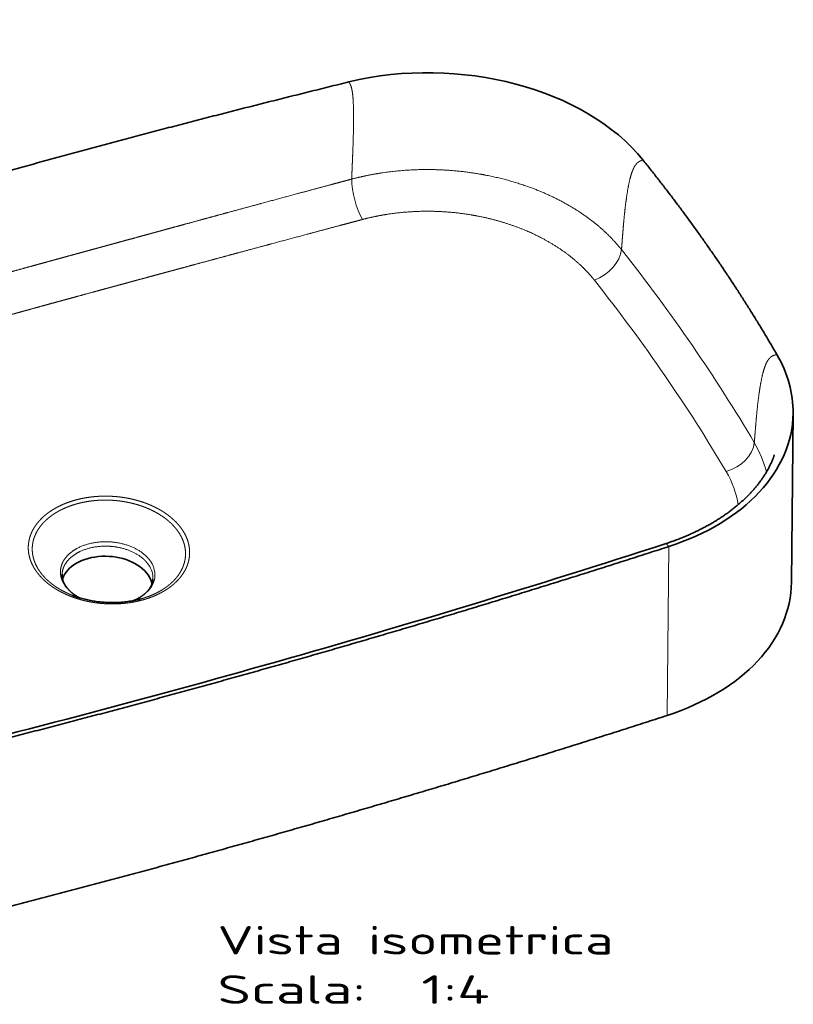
# Model space of a CAD drawing. Extents: x 13 to 406, y 22 to 273.
# Tile 6 of 7: x 311 to 406, y 32 to 152. Entities that reach past the tile are written whole.
import ezdxf
from ezdxf.enums import TextEntityAlignment as Align

# ---------------------------------------------------------------- set-up
doc = ezdxf.new("R2010")
doc.units = 0
doc.layers.get('0').update_dxf_attribs({"lineweight": 13})
doc.styles.get("Standard").update_dxf_attribs({"font": 'isocp.shx'})
doc.dimstyles.get("Standard").update_dxf_attribs({"dimtxt": 2.5, "dimasz": 2.5, "dimexe": 1.25, "dimexo": 0.625, "dimtad": 1, "dimcen": 2.5, "dimadec": 0, "dimazin": 0, "dimtfac": 1, "dimtmove": 0, "dimatfit": 0, "dimfxl": 0, "dimarcsym": 0})

# ---------------------------------------------------------------- blocks, each defined once
blk = doc.blocks.new('*D')
at = {"color": 7, "lineweight": 13, "ltscale": 0.320794}
for p, q in [((27.96, 229.49), (27.96, 242.33)), ((190.46, 229.49), (190.46, 242.33))]:
    blk.add_line(p, q, dxfattribs=at)
at = {"color": 7, "lineweight": 13}
for p, q in [((27.96, 240.33), (190.46, 240.33)), ((350.02, 235.5), (255.02, 235.5)), ((18.98, 199.99), (18.98, 227.49)), ((121.12, 207.01), (121.12, 227.49)), ((189.18, 199.99), (125.64, 199.99)), ((27.24, 183.08), (191.18, 183.08)), ((350.74, 182.54), (254.3, 182.54)), ((104.34, 79.54), (133.44, 95.73))]:
    blk.add_line(p, q, dxfattribs=at)
at = {"color": 7, "lineweight": 13, "ltscale": 0.248865}
for p, q in [((255.02, 227.55), (255.02, 237.5)), ((350.02, 227.55), (350.02, 237.5))]:
    blk.add_line(p, q, dxfattribs=at)
at = {"color": 7, "lineweight": 13, "ltscale": 0.224483}
blk.add_line((25.96, 227.49), (16.98, 227.49), dxfattribs=at)
at = {"color": 7, "lineweight": 13, "ltscale": 0.306679}
blk.add_line((127.64, 193.72), (127.64, 205.99), dxfattribs=at)
at = {"color": 7, "lineweight": 13, "ltscale": 0.321027}
blk.add_line((116.8, 200.99), (129.64, 200.99), dxfattribs=at)
at = {"color": 7, "lineweight": 13, "ltscale": 0.206481}
blk.add_line((25.24, 199.99), (16.98, 199.99), dxfattribs=at)
at = {"color": 7, "lineweight": 13, "ltscale": 0.422747}
for p, q in [((27.24, 197.99), (27.24, 181.08)), ((191.18, 197.99), (191.18, 181.08))]:
    blk.add_line(p, q, dxfattribs=at)
at = {"color": 7, "lineweight": 13, "ltscale": 0.387649}
for p, q in [((254.3, 196.05), (254.3, 180.54)), ((350.74, 196.05), (350.74, 180.54))]:
    blk.add_line(p, q, dxfattribs=at)
at = {"color": 7, "lineweight": 13}
for points in [[(29.9, 240.84), (27.96, 240.33), (29.9, 239.81)], [(188.53, 239.81), (190.46, 240.33), (188.53, 240.84)], [(256.95, 236.02), (255.02, 235.5), (256.95, 234.99)], [(348.09, 234.99), (350.02, 235.5), (348.09, 236.02)], [(19.5, 225.56), (18.98, 227.49), (18.47, 225.56)], [(121.64, 225.56), (121.12, 227.49), (120.6, 225.56)], [(120.6, 208.94), (121.12, 207.01), (121.64, 208.94)], [(127.12, 202.92), (127.64, 200.99), (128.15, 202.92)], [(18.47, 201.93), (18.98, 199.99), (19.5, 201.93)], [(128.15, 198.06), (127.64, 199.99), (127.12, 198.06)], [(29.18, 183.6), (27.24, 183.08), (29.18, 182.57)], [(189.25, 182.57), (191.18, 183.08), (189.25, 183.6)], [(256.23, 183.06), (254.3, 182.54), (256.23, 182.03)], [(348.81, 182.03), (350.74, 182.54), (348.81, 183.06)], [(112.65, 83.58), (114.09, 84.97), (112.15, 84.48)], [(105.77, 80.93), (104.34, 79.54), (106.28, 80.03)]]:
    blk.add_lwpolyline(points, dxfattribs=at)
for s, p, p2 in [('650', (103.96, 242.33), (114.47, 242.33)), ('656', (103.96, 185.08), (114.47, 185.08))]:
    blk.add_text(s, height=3.5, dxfattribs=at).set_placement(p, p2, align=Align.FIT)
for s, rotation, p, p2 in [('380', 360, (297.26, 237.5), (307.77, 237.5)), ('82', 90, (119.12, 213.86), (119.12, 220.64)), ('110', 90, (16.98, 208.49), (16.98, 219)), ('4', 90, (125.64, 193.72), (125.64, 196.75)), ('386', 360, (297.26, 184.54), (307.77, 184.54)), ('45', 29.0911, (126.55, 94.19), (132.47, 97.48)), ('%%c', 29.0911, (123.44, 92.46), (125.68, 93.7))]:
    blk.add_text(s, height=3.5, rotation=rotation, dxfattribs=at).set_placement(p, p2, align=Align.FIT)
blk = doc.blocks.new('BLOCK54')
at = {"color": 7, "lineweight": 13}
for s, p, p2 in [('Vista isometrica', (50, -259.43), (244.31, -259.43)), ('Scala:', (50, -283.61), (122.86, -283.61)), ('  1:4', (122.86, -283.61), (183.59, -283.61))]:
    blk.add_text(s, height=14, dxfattribs=at).set_placement(p, p2, align=Align.FIT)
blk = doc.blocks.new('BLOCK55')
at = {"color": 7, "lineweight": 35}
blk.add_line((331.71, -76.74), (332.53, 6.14), dxfattribs=at)
at = {"color": 7, "lineweight": 13}
blk.add_line((271.46, -59.28), (270.7, -142.13), dxfattribs=at)
at = {"color": 7, "lineweight": 35, "ltscale": 0.000279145}
blk.add_line((12.27, -84.97), (12.28, -84.97), dxfattribs=at)
at = {"color": 7, "lineweight": 13, "ltscale": 0.009975}
blk.add_line((12.28, -84.97), (12.66, -84.86), dxfattribs=at)
at = {"color": 7, "lineweight": 35}
for centre, major_axis, ratio, start_param, end_param in [((158.17, 96.38), (114.84, -6.17), 0.666953, 0.539178, 1.996705), ((217.56, 10.13), (114.89, -6.27), 0.666284, 0.029799, 0.411063), ((217.56, 10.13), (114.89, -6.27), 0.666285, 5.236722, 6.312985), ((-596892.12, 866211.88), (598428.88, -865648.5), 0.066472, 6.25781, 6.263234), ((-4.28, -78.92), (-22.29, 1.21), 0.666615, 3.616704, 6.10848), ((-4.28, -78.92), (22.29, -1.21), 0.666615, 0.174842, 0.475111), ((216.74, -72.74), (114.89, -6.27), 0.666286, 5.237318, 6.312938)]:
    blk.add_ellipse(centre, major_axis=major_axis, ratio=ratio, start_param=start_param, end_param=end_param, dxfattribs=at)
at = {"color": 7, "lineweight": 13}
for centre, major_axis, ratio, start_param, end_param in [((121.55, 111.83), (3.87, -14.49), 0.290381, 3.950972, 5.455886), ((235.16, 82.22), (11.78, 9.29), 0.630152, 4.239736, 5.74655), ((-1189.35, -98.94), (1581.58, -270.84), 0.52573, 0.47364, 0.528472), ((-1668.52, -162.31), (2050.75, -191.4), 0.478747, 0.38061, 0.428348), ((-5222.38, -511.12), (5624.39, 216.82), 0.310832, 0.166082, 0.194378), ((-4183.68, -429.75), (4570.08, 121.23), 0.340331, 0.186372, 0.217806), ((299.55, -11.27), (12.92, 7.62), 0.692692, 4.329133, 5.835947), ((216.79, -32.32), (104, -3.06), 0.667509, 0.182624, 0.397502), ((216.86, -43.29), (89.06, -2.33), 0.66948, 0.114852, 0.396299), ((-3.92, -72.4), (23.17, -1.25), 0.666635, 5.314338, 6.758303), ((-4, -73.98), (22.28, -1.21), 0.666789, 0.000079, 0.475325), ((-3.96, -72.41), (23.14, -1.27), 0.666976, 3.617638, 4.111993)]:
    blk.add_ellipse(centre, major_axis=major_axis, ratio=ratio, start_param=start_param, end_param=end_param, dxfattribs=at)
at = {"color": 7, "lineweight": 35}
for points in [[(-271.46, 59.28), (-195.64, 83.83), (-119.08, 107.06), (-41.84, 128.93), (36.03, 149.47), (114.47, 168.68)], [(324.55, 34.97), (313.12, 54.72), (300.8, 74.16), (287.62, 93.27), (273.61, 112.03), (258.83, 130.4)], [(-114.47, -168.68), (-36.03, -149.47), (41.84, -128.93), (119.08, -107.06), (195.64, -83.83), (271.46, -59.28)], [(-120.25, -252.96), (-40.62, -233.5), (38.35, -212.68), (116.61, -190.51), (194.08, -166.99), (270.7, -142.13)]]:
    blk.add_open_spline(points, degree=5, dxfattribs=at)
at = {"color": 7, "lineweight": 13}
for points, knots in [([(115.84, 121.01), (115.84, 121.16), (115.85, 121.3), (115.85, 121.43), (115.86, 121.65), (115.87, 121.85), (115.88, 121.96), (115.93, 123.33), (115.99, 124.71), (116.05, 126.01), (116.14, 128.12), (116.22, 130.22), (116.27, 131.32), (116.42, 135.12), (116.55, 138.86), (116.64, 141.75), (116.73, 145.77), (116.76, 149.56), (116.77, 150.64), (116.76, 153.34), (116.72, 155.85), (116.68, 157.27), (116.6, 159.17), (116.48, 160.84), (116.44, 161.32), (116.3, 162.8), (116.13, 164.04), (115.99, 164.8), (115.73, 165.93), (115.44, 166.78), (115.32, 167.09), (115.08, 167.63), (114.83, 168.08), (114.71, 168.29), (114.58, 168.49), (114.47, 168.68)], [0, 0, 0, 0, 0, 0, 1.436743, 1.436743, 1.436743, 2.385298, 2.385298, 2.385298, 17.948535, 17.948535, 17.948535, 27.562298, 27.562298, 27.562298, 63.606963, 63.606963, 63.606963, 78.670851, 78.670851, 78.670851, 101.660295, 101.660295, 101.660295, 111.446685, 111.446685, 111.446685, 133.312279, 133.312279, 133.312279, 149.017413, 149.017413, 149.017413, 163.616064, 163.616064, 163.616064, 163.616064, 163.616064, 163.616064]), ([(248.27, 86.42), (248.21, 86.49), (248.15, 86.57), (248.06, 86.68), (247.8, 87), (247.54, 87.33), (247.33, 87.58), (242.9, 92.91), (237.69, 97.91), (232.1, 102.3), (219.95, 110.19), (206.04, 116.32), (198.79, 118.89), (189.02, 121.61), (178.94, 123.48), (176.6, 123.87), (167.89, 125.14), (159.06, 125.78), (152.58, 125.91), (141.28, 125.53), (130.21, 124.11), (125.52, 123.32), (120.8, 122.31), (116.2, 121.11), (116.07, 121.08), (115.95, 121.05), (115.84, 121.01)], [0, 0, 0, 0, 0, 0, 0.923959, 0.923959, 0.923959, 3.96129, 3.96129, 3.96129, 66.424749, 66.424749, 66.424749, 128.019409, 128.019409, 128.019409, 146.511503, 146.511503, 146.511503, 196.514341, 196.514341, 196.514341, 234.079216, 234.079216, 234.079216, 235.073806, 235.073806, 235.073806, 235.073806, 235.073806, 235.073806]), ([(248.27, 86.42), (248.28, 86.51), (248.28, 86.59), (248.29, 86.68), (248.4, 88.04), (248.51, 89.4), (248.61, 90.68), (248.77, 92.78), (248.94, 94.88), (249.02, 95.84), (249.29, 99.13), (249.59, 102.37), (249.84, 104.76), (250.3, 108.8), (250.83, 112.62), (251.06, 114.17), (251.51, 116.83), (252.01, 119.26), (252.23, 120.27), (252.67, 122.05), (253.15, 123.62), (253.38, 124.3), (253.73, 125.22), (254.09, 126.04), (254.2, 126.29), (254.57, 127.02), (254.95, 127.65), (255.21, 128.02), (255.76, 128.7), (256.32, 129.2), (256.61, 129.42), (257.08, 129.71), (257.54, 129.93), (257.71, 130), (258.04, 130.13), (258.37, 130.25), (258.53, 130.3), (258.68, 130.35), (258.83, 130.4)], [0, 0, 0, 0, 0, 0, 1.012735, 1.012735, 1.012735, 16.451194, 16.451194, 16.451194, 26.380054, 26.380054, 26.380054, 56.38345, 56.38345, 56.38345, 78.164522, 78.164522, 78.164522, 94.942131, 94.942131, 94.942131, 109.357596, 109.357596, 109.357596, 116.228587, 116.228587, 116.228587, 130.329788, 130.329788, 130.329788, 145.417104, 145.417104, 145.417104, 154.524147, 154.524147, 154.524147, 162.666662, 162.666662, 162.666662, 162.666662, 162.666662, 162.666662]), ([(115.84, 121.01), (114.29, 120.6), (112.74, 120.19), (111.19, 119.77), (108.93, 119.17), (106.68, 118.56), (105.65, 118.29), (100.16, 116.81), (94.67, 115.34), (89.89, 114.05), (81.17, 111.7), (72.45, 109.34), (68.14, 108.17), (62.24, 106.56), (56.35, 104.97), (54.28, 104.4), (50.33, 103.33), (46.38, 102.25), (44.39, 101.71), (39.79, 100.46), (35.2, 99.21), (32.48, 98.46), (29.36, 97.61), (26.25, 96.77), (25.84, 96.65), (24.84, 96.38), (23.84, 96.11), (23.35, 95.98), (22.37, 95.71), (21.39, 95.44), (20.9, 95.31), (19.92, 95.04), (18.95, 94.78), (18.47, 94.64), (16.03, 93.98), (13.61, 93.32), (11.66, 92.79), (8.47, 91.91), (5.27, 91.04), (4.02, 90.7), (2.14, 90.19), (0.26, 89.67), (-0.37, 89.5), (-1.69, 89.14), (-3.02, 88.78), (-3.33, 88.69), (-4.66, 88.33), (-5.98, 87.97), (-6.37, 87.86), (-7.55, 87.54), (-8.72, 87.22), (-9.29, 87.07), (-11.5, 86.46), (-13.72, 85.86), (-15.36, 85.41), (-18.97, 84.42), (-22.57, 83.44), (-25.33, 82.68), (-27.61, 82.06), (-29.87, 81.44), (-29.76, 81.47), (-30.31, 81.32), (-30.86, 81.17), (-31.1, 81.1), (-31.57, 80.97), (-32.05, 80.84), (-32.28, 80.78), (-32.7, 80.66), (-33.11, 80.55), (-33.53, 80.43), (-36.02, 79.75), (-38.52, 79.06), (-40.83, 78.43), (-45.05, 77.27), (-49.27, 76.1), (-51.17, 75.57), (-54.97, 74.52), (-58.76, 73.47), (-60.66, 72.94), (-64.34, 71.91), (-68.03, 70.87), (-69.93, 70.34), (-72.08, 69.74), (-74.24, 69.13), (-74.6, 69.02), (-75.69, 68.72), (-76.79, 68.41), (-77.52, 68.2), (-78.25, 67.99), (-78.98, 67.79)], [0, 0, 0, 0, 0, 0, 13.192095, 13.192095, 13.192095, 19.238315, 19.238315, 19.238315, 60.093031, 60.093031, 60.093031, 93.703952, 93.703952, 93.703952, 110.625975, 110.625975, 110.625975, 127.721727, 127.721727, 127.721727, 150.267341, 150.267341, 150.267341, 154.693548, 154.693548, 154.693548, 158.942466, 158.942466, 158.942466, 163.191389, 163.191389, 163.191389, 167.440311, 167.440311, 167.440311, 184.435949, 184.435949, 184.435949, 195.426424, 195.426424, 195.426424, 200.921662, 200.921662, 200.921662, 207.090134, 207.090134, 207.090134, 212.477728, 212.477728, 212.477728, 217.492915, 217.492915, 217.492915, 232.120599, 232.120599, 232.120599, 249.439902, 249.439902, 249.439902, 252.271864, 252.271864, 252.271864, 254.328866, 254.328866, 254.328866, 256.385853, 256.385853, 256.385853, 258.027544, 258.027544, 258.027544, 278.597094, 278.597094, 278.597094, 295.407135, 295.407135, 295.407135, 312.217177, 312.217177, 312.217177, 328.010838, 328.010838, 328.010838, 331.206631, 331.206631, 331.206631, 337.598216, 337.598216, 337.598216, 337.598216, 337.598216, 337.598216]), ([(235.01, 71.39), (234.98, 71.43), (234.95, 71.46), (234.92, 71.5), (234.85, 71.58), (234.79, 71.66), (234.76, 71.7), (234.54, 71.97), (234.32, 72.25), (234.13, 72.48), (232.06, 74.96), (229.8, 77.36), (227.6, 79.45), (218.56, 87.22), (207.54, 93.68), (198.5, 97.62), (186.78, 101.28), (174.54, 103.49), (172.36, 103.83), (165.02, 104.84), (157.58, 105.33), (152.33, 105.41), (142.88, 105.08), (133.63, 103.91), (129.56, 103.22), (125.53, 102.35), (121.6, 101.33), (121.56, 101.32), (121.44, 101.29), (121.32, 101.26), (121.24, 101.24), (121.16, 101.21), (121.08, 101.19)], [0, 0, 0, 0, 0, 0, 0.532339, 0.532339, 0.532339, 1.064678, 1.064678, 1.064678, 4.258683, 4.258683, 4.258683, 35.084146, 35.084146, 35.084146, 123.060432, 123.060432, 123.060432, 141.889469, 141.889469, 141.889469, 186.381599, 186.381599, 186.381599, 222.283959, 222.283959, 222.283959, 222.652868, 222.652868, 222.652868, 223.390686, 223.390686, 223.390686, 223.390686, 223.390686, 223.390686]), ([(121.08, 101.19), (119.54, 100.79), (118.01, 100.38), (116.35, 99.94), (114.14, 99.35), (111.93, 98.76), (110.77, 98.45), (105.3, 96.99), (99.84, 95.53), (95.05, 94.25), (86.19, 91.88), (77.33, 89.5), (73.58, 88.49), (67.55, 86.86), (61.54, 85.24), (59.4, 84.67), (55.47, 83.61), (51.53, 82.54), (49.54, 82.01), (44.95, 80.76), (40.35, 79.52), (37.6, 78.78), (34.46, 77.93), (31.32, 77.08), (31.04, 77), (30.01, 76.72), (28.98, 76.44), (28.48, 76.31), (27.49, 76.04), (26.5, 75.77), (26.05, 75.65), (25.07, 75.39), (24.08, 75.12), (23.6, 74.99), (21.16, 74.33), (18.73, 73.67), (16.79, 73.14), (13.58, 72.27), (10.38, 71.41), (9.11, 71.06), (7.22, 70.55), (5.33, 70.04), (4.7, 69.87), (3.91, 69.65), (3.13, 69.44), (2.97, 69.4), (2.66, 69.31), (2.34, 69.23), (2.19, 69.19), (1.43, 68.98), (0.67, 68.77), (0.06, 68.61), (-0.94, 68.34), (-1.94, 68.07), (-1.76, 68.12), (-2.72, 67.85), (-3.69, 67.59), (-4.25, 67.44), (-6.48, 66.83), (-8.71, 66.23), (-10.37, 65.78), (-14.09, 64.76), (-17.82, 63.75), (-20.26, 63.08), (-22.56, 62.46), (-24.85, 61.83), (-25.05, 61.78), (-25.53, 61.65), (-26.01, 61.51), (-26.25, 61.45), (-26.74, 61.31), (-27.23, 61.18), (-27.41, 61.13), (-30.21, 60.36), (-33.02, 59.6), (-35.58, 58.89), (-39.1, 57.93), (-42.62, 56.95), (-43.57, 56.69), (-45.47, 56.17), (-47.36, 55.64), (-48.31, 55.38), (-51.15, 54.6), (-53.99, 53.81), (-55.88, 53.28), (-59.49, 52.27), (-63.11, 51.26), (-64.92, 50.75), (-67.01, 50.16), (-69.1, 49.57), (-69.41, 49.48), (-70.47, 49.18), (-71.53, 48.88), (-72.24, 48.68), (-72.95, 48.48), (-73.65, 48.28)], [0, 0, 0, 0, 0, 0, 13.070326, 13.070326, 13.070326, 18.899053, 18.899053, 18.899053, 59.78201, 59.78201, 59.78201, 94.581742, 94.581742, 94.581742, 111.354735, 111.354735, 111.354735, 128.449066, 128.449066, 128.449066, 150.934379, 150.934379, 150.934379, 155.625923, 155.625923, 155.625923, 159.875353, 159.875353, 159.875353, 164.217201, 164.217201, 164.217201, 168.466636, 168.466636, 168.466636, 185.464324, 185.464324, 185.464324, 196.520595, 196.520595, 196.520595, 202.048732, 202.048732, 202.048732, 203.43077, 203.43077, 203.43077, 204.812808, 204.812808, 204.812808, 210.084199, 210.084199, 210.084199, 213.618743, 213.618743, 213.618743, 218.633364, 218.633364, 218.633364, 233.386501, 233.386501, 233.386501, 251.605937, 251.605937, 251.605937, 253.761042, 253.761042, 253.761042, 255.835699, 255.835699, 255.835699, 258.032193, 258.032193, 258.032193, 280.852796, 280.852796, 280.852796, 289.252256, 289.252256, 289.252256, 297.651716, 297.651716, 297.651716, 314.450636, 314.450636, 314.450636, 329.725055, 329.725055, 329.725055, 332.907705, 332.907705, 332.907705, 339.076474, 339.076474, 339.076474, 339.076474, 339.076474, 339.076474]), ([(313.48, -8.27), (313.49, -8.18), (313.49, -8.09), (313.5, -8), (313.61, -6.65), (313.72, -5.29), (313.82, -4.01), (313.99, -1.91), (314.16, 0.19), (314.24, 1.14), (314.57, 5.05), (314.95, 8.88), (315.28, 11.83), (315.83, 16.17), (316.49, 20.17), (316.73, 21.5), (317.25, 24.08), (317.83, 26.39), (318.14, 27.49), (318.55, 28.71), (318.97, 29.79), (319.05, 29.98), (319.25, 30.44), (319.45, 30.87), (319.58, 31.12), (319.96, 31.83), (320.35, 32.44), (320.62, 32.8), (321.2, 33.45), (321.78, 33.92), (322.09, 34.11), (322.57, 34.37), (323.05, 34.56), (323.23, 34.62), (323.6, 34.74), (323.98, 34.83), (324.18, 34.88), (324.37, 34.93), (324.55, 34.97)], [0, 0, 0, 0, 0, 0, 1.013163, 1.013163, 1.013163, 16.45816, 16.45816, 16.45816, 26.396988, 26.396988, 26.396988, 63.977364, 63.977364, 63.977364, 83.444734, 83.444734, 83.444734, 103.836219, 103.836219, 103.836219, 108.463192, 108.463192, 108.463192, 115.281159, 115.281159, 115.281159, 129.199919, 129.199919, 129.199919, 144.053291, 144.053291, 144.053291, 152.882375, 152.882375, 152.882375, 162.536321, 162.536321, 162.536321, 162.536321, 162.536321, 162.536321]), ([(-20.12, -36.56), (-20.26, -36.6), (-20.41, -36.64), (-20.54, -36.68), (-21.51, -36.97), (-22.46, -37.28), (-23.25, -37.55), (-24.29, -37.94), (-25.29, -38.35), (-25.55, -38.46), (-26.07, -38.68), (-26.58, -38.91), (-26.83, -39.03), (-27.65, -39.41), (-28.43, -39.81), (-28.96, -40.09), (-29.66, -40.47), (-30.34, -40.87), (-30.54, -40.99), (-31.42, -41.53), (-32.26, -42.08), (-32.88, -42.52), (-33.63, -43.08), (-34.34, -43.65), (-34.51, -43.79), (-34.83, -44.06), (-35.15, -44.33), (-35.3, -44.46), (-35.84, -44.95), (-36.36, -45.44), (-36.7, -45.79), (-37.18, -46.28), (-37.63, -46.78), (-37.75, -46.93), (-38.08, -47.3), (-38.38, -47.68), (-38.57, -47.91), (-39, -48.47), (-39.39, -49.03), (-39.61, -49.35), (-39.94, -49.85), (-40.24, -50.36), (-40.34, -50.53), (-40.54, -50.88), (-40.73, -51.23), (-40.82, -51.41), (-41, -51.77), (-41.18, -52.13), (-41.26, -52.32), (-41.42, -52.69), (-41.58, -53.06), (-41.65, -53.24), (-41.86, -53.8), (-42.06, -54.37), (-42.17, -54.75), (-42.39, -55.53), (-42.56, -56.3), (-42.64, -56.7), (-42.76, -57.49), (-42.85, -58.28), (-42.88, -58.68), (-42.94, -59.9), (-42.89, -61.12), (-42.81, -61.93), (-42.62, -63.15), (-42.33, -64.37), (-42.22, -64.78), (-41.8, -66.17), (-41.24, -67.55), (-40.78, -68.51), (-40.21, -69.54), (-39.57, -70.54), (-39.52, -70.62), (-39.42, -70.77), (-39.31, -70.93), (-39.26, -71.01), (-39.21, -71.08), (-39.16, -71.16)], [0, 0, 0, 0, 0, 0, 2.896562, 2.896562, 2.896562, 19.516973, 19.516973, 19.516973, 25.398445, 25.398445, 25.398445, 31.279916, 31.279916, 31.279916, 44.745316, 44.745316, 44.745316, 50.030454, 50.030454, 50.030454, 69.542283, 69.542283, 69.542283, 75.365305, 75.365305, 75.365305, 81.245239, 81.245239, 81.245239, 96.460626, 96.460626, 96.460626, 102.763159, 102.763159, 102.763159, 112.446137, 112.446137, 112.446137, 126.526218, 126.526218, 126.526218, 133.930932, 133.930932, 133.930932, 141.335646, 141.335646, 141.335646, 149.192212, 149.192212, 149.192212, 157.048777, 157.048777, 157.048777, 173.104879, 173.104879, 173.104879, 189.862134, 189.862134, 189.862134, 206.794297, 206.794297, 206.794297, 241.821361, 241.821361, 241.821361, 259.695646, 259.695646, 259.695646, 303.116883, 303.116883, 303.116883, 306.746266, 306.746266, 306.746266, 310.375649, 310.375649, 310.375649, 310.375649, 310.375649, 310.375649]), ([(-19.34, -38.39), (-19.49, -38.43), (-19.63, -38.47), (-19.76, -38.51), (-20.33, -38.68), (-20.89, -38.85), (-21.3, -38.99), (-22.27, -39.32), (-23.21, -39.67), (-23.75, -39.88), (-24.44, -40.17), (-25.12, -40.47), (-25.29, -40.54), (-25.96, -40.84), (-26.61, -41.16), (-27.08, -41.4), (-27.73, -41.74), (-28.36, -42.09), (-28.55, -42.2), (-28.93, -42.42), (-29.3, -42.65), (-29.48, -42.76), (-30.14, -43.16), (-30.77, -43.58), (-31.2, -43.88), (-31.78, -44.3), (-32.33, -44.73), (-32.48, -44.84), (-32.97, -45.24), (-33.45, -45.64), (-33.77, -45.92), (-34.39, -46.49), (-34.97, -47.06), (-35.25, -47.35), (-35.67, -47.79), (-36.07, -48.24), (-36.2, -48.39), (-36.6, -48.87), (-36.98, -49.35), (-37.22, -49.67), (-37.56, -50.15), (-37.89, -50.63), (-37.99, -50.8), (-38.21, -51.13), (-38.41, -51.47), (-38.5, -51.63), (-38.7, -51.97), (-38.88, -52.31), (-38.97, -52.48), (-39.15, -52.83), (-39.31, -53.18), (-39.4, -53.37), (-39.56, -53.73), (-39.7, -54.09), (-39.78, -54.27), (-39.98, -54.82), (-40.17, -55.37), (-40.28, -55.74), (-40.49, -56.5), (-40.65, -57.25), (-40.72, -57.64), (-40.84, -58.41), (-40.92, -59.18), (-40.94, -59.57), (-40.97, -60.36), (-40.96, -61.15), (-40.94, -61.55), (-40.87, -62.35), (-40.76, -63.14), (-40.7, -63.53), (-40.54, -64.33), (-40.33, -65.12), (-40.22, -65.52), (-39.8, -66.84), (-39.25, -68.13), (-38.81, -69.03), (-38.28, -69.96), (-37.68, -70.87), (-37.64, -70.93), (-37.57, -71.03), (-37.5, -71.14), (-37.47, -71.19), (-37.43, -71.25), (-37.39, -71.3)], [0, 0, 0, 0, 0, 0, 3.018353, 3.018353, 3.018353, 11.944926, 11.944926, 11.944926, 24.24546, 24.24546, 24.24546, 28.319153, 28.319153, 28.319153, 40.494299, 40.494299, 40.494299, 45.917504, 45.917504, 45.917504, 51.379455, 51.379455, 51.379455, 65.492025, 65.492025, 65.492025, 71.289521, 71.289521, 71.289521, 83.776787, 83.776787, 83.776787, 97.144899, 97.144899, 97.144899, 104.040641, 104.040641, 104.040641, 118.313912, 118.313912, 118.313912, 125.717068, 125.717068, 125.717068, 133.235272, 133.235272, 133.235272, 140.753475, 140.753475, 140.753475, 148.816495, 148.816495, 148.816495, 156.879515, 156.879515, 156.879515, 173.318568, 173.318568, 173.318568, 190.510604, 190.510604, 190.510604, 207.916374, 207.916374, 207.916374, 225.815783, 225.815783, 225.815783, 243.907865, 243.907865, 243.907865, 262.284121, 262.284121, 262.284121, 304.770972, 304.770972, 304.770972, 307.427325, 307.427325, 307.427325, 310.083679, 310.083679, 310.083679, 310.083679, 310.083679, 310.083679]), ([(-20.12, -36.56), (-20.04, -36.54), (-19.96, -36.51), (-19.88, -36.49), (-18.89, -36.22), (-17.89, -35.97), (-16.98, -35.76), (-15.72, -35.51), (-14.47, -35.3), (-14.12, -35.24), (-12.97, -35.06), (-11.81, -34.91), (-11, -34.82), (-9.88, -34.72), (-8.78, -34.65), (-8.46, -34.63), (-7.2, -34.56), (-5.95, -34.53), (-5.05, -34.52), (-4.02, -34.53), (-3.01, -34.57), (-2.87, -34.57), (-2.57, -34.58), (-2.27, -34.6), (-2.12, -34.6), (-1.01, -34.66), (0.09, -34.74), (1, -34.83), (2.05, -34.95), (3.09, -35.09), (3.24, -35.11), (3.71, -35.18), (4.17, -35.25), (4.48, -35.3), (5.42, -35.46), (6.33, -35.63), (6.92, -35.75), (7.81, -35.95), (8.69, -36.15), (8.98, -36.23), (9.48, -36.35), (9.98, -36.48), (10.18, -36.54), (10.59, -36.65), (11, -36.77), (11.2, -36.82), (12, -37.06), (12.79, -37.31), (13.36, -37.5), (14.52, -37.91), (15.66, -38.34), (16.22, -38.57), (17.07, -38.92), (17.89, -39.29), (18.17, -39.42), (18.73, -39.68), (19.27, -39.95), (19.54, -40.08), (20.71, -40.67), (21.84, -41.3), (22.69, -41.8), (23.99, -42.63), (25.21, -43.49), (25.66, -43.82), (27.27, -45.05), (28.74, -46.35), (29.74, -47.34), (30.9, -48.63), (31.93, -49.97), (32.14, -50.25), (32.35, -50.54), (32.55, -50.83)], [0, 0, 0, 0, 0, 0, 1.610797, 1.610797, 1.610797, 19.599764, 19.599764, 19.599764, 26.301339, 26.301339, 26.301339, 42.222051, 42.222051, 42.222051, 48.893374, 48.893374, 48.893374, 68.073235, 68.073235, 68.073235, 71.491671, 71.491671, 71.491671, 74.850834, 74.850834, 74.850834, 96.501217, 96.501217, 96.501217, 100.355164, 100.355164, 100.355164, 108.015186, 108.015186, 108.015186, 123.778698, 123.778698, 123.778698, 131.844117, 131.844117, 131.844117, 137.662365, 137.662365, 137.662365, 143.39603, 143.39603, 143.39603, 160.802757, 160.802757, 160.802757, 178.709465, 178.709465, 178.709465, 188.088438, 188.088438, 188.088438, 197.467411, 197.467411, 197.467411, 229.0027, 229.0027, 229.0027, 247.897765, 247.897765, 247.897765, 298.659122, 298.659122, 298.659122, 312.442434, 312.442434, 312.442434, 312.442434, 312.442434, 312.442434]), ([(-19.34, -38.39), (-19.19, -38.34), (-19.03, -38.3), (-18.86, -38.25), (-17.89, -37.99), (-16.91, -37.76), (-16.09, -37.58), (-14.95, -37.35), (-13.8, -37.16), (-13.46, -37.11), (-12.34, -36.94), (-11.22, -36.8), (-10.44, -36.72), (-9.53, -36.64), (-8.62, -36.58), (-8.47, -36.57), (-8.16, -36.55), (-7.85, -36.54), (-7.69, -36.53), (-6.79, -36.49), (-5.9, -36.47), (-5.17, -36.46), (-4.32, -36.47), (-3.49, -36.49), (-3.35, -36.5), (-3.06, -36.51), (-2.78, -36.52), (-2.64, -36.52), (-2.1, -36.55), (-1.56, -36.58), (-1.14, -36.61), (-0.25, -36.67), (0.61, -36.76), (1.08, -36.81), (1.7, -36.88), (2.31, -36.96), (2.46, -36.98), (2.76, -37.02), (3.06, -37.06), (3.21, -37.09), (3.5, -37.13), (3.79, -37.17), (3.93, -37.2), (4.84, -37.35), (5.74, -37.52), (6.47, -37.67), (7.33, -37.86), (8.17, -38.06), (8.32, -38.1), (8.76, -38.21), (9.21, -38.33), (9.48, -38.4), (10.07, -38.56), (10.64, -38.73), (10.92, -38.82), (11.78, -39.08), (12.62, -39.36), (13.18, -39.56), (14.41, -40.01), (15.61, -40.5), (16.26, -40.78), (17.16, -41.19), (18.04, -41.61), (18.3, -41.74), (19.08, -42.14), (19.84, -42.55), (20.34, -42.83), (21.16, -43.31), (21.96, -43.81), (22.28, -44.02), (23.06, -44.53), (23.81, -45.06), (24.24, -45.38), (25.24, -46.15), (26.18, -46.95), (26.71, -47.42), (27.71, -48.37), (28.63, -49.35), (29.06, -49.84), (29.66, -50.56), (30.22, -51.3), (30.39, -51.53), (30.55, -51.76), (30.71, -51.99)], [0, 0, 0, 0, 0, 0, 3.257091, 3.257091, 3.257091, 20.084568, 20.084568, 20.084568, 26.92283, 26.92283, 26.92283, 43.026051, 43.026051, 43.026051, 46.366514, 46.366514, 46.366514, 49.706977, 49.706977, 49.706977, 65.829825, 65.829825, 65.829825, 69.161311, 69.161311, 69.161311, 72.492796, 72.492796, 72.492796, 81.944077, 81.944077, 81.944077, 93.752448, 93.752448, 93.752448, 97.688595, 97.688595, 97.688595, 101.486252, 101.486252, 101.486252, 105.283908, 105.283908, 105.283908, 125.470132, 125.470132, 125.470132, 129.667196, 129.667196, 129.667196, 138.334118, 138.334118, 138.334118, 146.897301, 146.897301, 146.897301, 164.656948, 164.656948, 164.656948, 186.789026, 186.789026, 186.789026, 196.275993, 196.275993, 196.275993, 215.41087, 215.41087, 215.41087, 228.567241, 228.567241, 228.567241, 247.93011, 247.93011, 247.93011, 274.135217, 274.135217, 274.135217, 299.956205, 299.956205, 299.956205, 311.4862, 311.4862, 311.4862, 311.4862, 311.4862, 311.4862]), ([(30.71, -51.99), (31.58, -53.26), (32.33, -54.56), (32.94, -55.89), (33.61, -57.77), (34.01, -59.68), (34.1, -60.22), (34.24, -61.3), (34.29, -62.39), (34.3, -62.93), (34.27, -63.74), (34.19, -64.55), (34.16, -64.81), (34.06, -65.6), (33.9, -66.39), (33.78, -66.92), (33.56, -67.71), (33.29, -68.49), (33.2, -68.75), (32.93, -69.44), (32.63, -70.13), (32.42, -70.57), (32.09, -71.19), (31.73, -71.81), (31.62, -71.99), (31.36, -72.41), (31.09, -72.82), (30.92, -73.06), (30.6, -73.53), (30.24, -73.99), (30.07, -74.22), (29.8, -74.55), (29.52, -74.88), (29.42, -74.99), (29.24, -75.2), (29.05, -75.41), (28.95, -75.52), (28.44, -76.06), (27.9, -76.6), (27.43, -77.05), (26.85, -77.56), (26.23, -78.07), (26.15, -78.14), (25.94, -78.31), (25.72, -78.48), (25.6, -78.58), (25.35, -78.77), (25.09, -78.96), (24.96, -79.06), (24.58, -79.33), (24.2, -79.6), (23.94, -79.77), (23.5, -80.06), (23.04, -80.35), (22.85, -80.48), (22.56, -80.65), (22.27, -80.82), (22.17, -80.88), (21.97, -81), (21.77, -81.11), (21.67, -81.17), (21.27, -81.39), (20.86, -81.61), (20.55, -81.78), (20.01, -82.05), (19.47, -82.31), (19.25, -82.42), (18.81, -82.62), (18.36, -82.82), (18.12, -82.93), (17.3, -83.28), (16.46, -83.61), (15.83, -83.85), (14.91, -84.17), (13.96, -84.47), (13.68, -84.56), (13.3, -84.68), (12.93, -84.79), (12.84, -84.81), (12.75, -84.84), (12.66, -84.86)], [0, 0, 0, 0, 0, 0, 62.925818, 62.925818, 62.925818, 87.528767, 87.528767, 87.528767, 111.786297, 111.786297, 111.786297, 123.740467, 123.740467, 123.740467, 147.165325, 147.165325, 147.165325, 158.573314, 158.573314, 158.573314, 178.060286, 178.060286, 178.060286, 186.130145, 186.130145, 186.130145, 196.860459, 196.860459, 196.860459, 206.878636, 206.878636, 206.878636, 211.664584, 211.664584, 211.664584, 216.417294, 216.417294, 216.417294, 236.486374, 236.486374, 236.486374, 239.796696, 239.796696, 239.796696, 244.357543, 244.357543, 244.357543, 248.91839, 248.91839, 248.91839, 257.093462, 257.093462, 257.093462, 262.747425, 262.747425, 262.747425, 265.592856, 265.592856, 265.592856, 268.438288, 268.438288, 268.438288, 276.836185, 276.836185, 276.836185, 282.281649, 282.281649, 282.281649, 287.697149, 287.697149, 287.697149, 301.936274, 301.936274, 301.936274, 308.033444, 308.033444, 308.033444, 309.863204, 309.863204, 309.863204, 309.863204, 309.863204, 309.863204]), ([(32.55, -50.83), (33.44, -52.13), (34.21, -53.46), (34.84, -54.82), (35.54, -56.75), (35.97, -58.71), (36.07, -59.26), (36.23, -60.37), (36.3, -61.48), (36.31, -62.03), (36.3, -62.86), (36.24, -63.7), (36.21, -63.97), (36.12, -64.78), (35.98, -65.59), (35.86, -66.13), (35.65, -66.94), (35.4, -67.75), (35.31, -68.01), (35.12, -68.54), (34.91, -69.06), (34.8, -69.33), (34.57, -69.84), (34.32, -70.36), (34.19, -70.61), (33.93, -71.11), (33.64, -71.61), (33.5, -71.85), (33.09, -72.51), (32.64, -73.16), (32.33, -73.58), (31.94, -74.09), (31.52, -74.6), (31.45, -74.68), (31.31, -74.85), (31.16, -75.02), (31.09, -75.11), (30.81, -75.42), (30.53, -75.72), (30.33, -75.94), (29.76, -76.52), (29.15, -77.1), (28.75, -77.46), (28.25, -77.89), (27.73, -78.31), (27.64, -78.38), (27.47, -78.52), (27.29, -78.66), (27.2, -78.73), (26.69, -79.13), (26.15, -79.52), (25.68, -79.85), (25, -80.3), (24.28, -80.75), (24.08, -80.88), (23.73, -81.09), (23.38, -81.29), (23.23, -81.37), (22.65, -81.7), (22.05, -82.03), (21.59, -82.27), (20.89, -82.61), (20.17, -82.95), (19.94, -83.05), (19.48, -83.26), (19.01, -83.46), (18.78, -83.56), (17.78, -83.97), (16.75, -84.36), (15.95, -84.64), (14.97, -84.96), (13.98, -85.26), (13.84, -85.3), (13.68, -85.34), (13.53, -85.39), (13.52, -85.39), (13.52, -85.39), (13.51, -85.39)], [0, 0, 0, 0, 0, 0, 61.322431, 61.322431, 61.322431, 85.299876, 85.299876, 85.299876, 108.979742, 108.979742, 108.979742, 120.637988, 120.637988, 120.637988, 143.585498, 143.585498, 143.585498, 154.738766, 154.738766, 154.738766, 165.954004, 165.954004, 165.954004, 176.645552, 176.645552, 176.645552, 186.981593, 186.981593, 186.981593, 204.839924, 204.839924, 204.839924, 208.4807, 208.4807, 208.4807, 212.121477, 212.121477, 212.121477, 221.753863, 221.753863, 221.753863, 237.332484, 237.332484, 237.332484, 240.444352, 240.444352, 240.444352, 243.556219, 243.556219, 243.556219, 258.25272, 258.25272, 258.25272, 263.98482, 263.98482, 263.98482, 267.973597, 267.973597, 267.973597, 279.670936, 279.670936, 279.670936, 285.003444, 285.003444, 285.003444, 290.335952, 290.335952, 290.335952, 307.37625, 307.37625, 307.37625, 310.37259, 310.37259, 310.37259, 310.483692, 310.483692, 310.483692, 310.483692, 310.483692, 310.483692]), ([(17.06, -66.45), (15.98, -64.88), (14.59, -63.4), (12.93, -62.08), (7.72, -58.86), (1.27, -57.06), (-3.11, -56.55), (-10.31, -56.84), (-16.73, -58.9), (-19.07, -59.99), (-23.13, -62.62), (-25.79, -66.08), (-26.7, -67.94), (-27.42, -71.15), (-26.88, -74.39), (-26.47, -75.65), (-25.84, -76.94), (-25.03, -78.16), (-24.99, -78.23), (-24.95, -78.29), (-24.91, -78.35)], [0, 0, 0, 0, 0, 0, 22.989563, 22.989563, 22.989563, 64.034479, 64.034479, 64.034479, 90.692446, 90.692446, 90.692446, 116.657285, 116.657285, 116.657285, 133.518782, 133.518782, 133.518782, 134.414636, 134.414636, 134.414636, 134.414636, 134.414636, 134.414636]), ([(269.69, -57.94), (269.91, -57.87), (270.13, -57.9), (270.35, -58.03), (270.7, -58.33), (271.05, -58.75), (271.19, -58.92), (271.33, -59.11), (271.46, -59.28)], [0, 0, 0, 0, 0, 0, 20.4756, 20.4756, 20.4756, 34.131034, 34.131034, 34.131034, 34.131034, 34.131034, 34.131034]), ([(16.18, -68.26), (15.12, -66.71), (13.75, -65.27), (12.11, -63.97), (7.26, -61.02), (1.3, -59.33), (-2.59, -58.82), (-9.63, -58.93), (-16.03, -60.81), (-18.64, -61.99), (-22.55, -64.61), (-25.03, -67.99), (-25.79, -69.53), (-26.21, -71.14), (-26.3, -72.77)], [0, 0, 0, 0, 0, 0, 23.27903, 23.27903, 23.27903, 61.118589, 61.118589, 61.118589, 91.463773, 91.463773, 91.463773, 113.85964, 113.85964, 113.85964, 113.85964, 113.85964, 113.85964]), ([(-39.16, -71.16), (-38.89, -71.55), (-38.61, -71.93), (-38.33, -72.3), (-37.42, -73.45), (-36.4, -74.56), (-35.68, -75.29), (-34.52, -76.37), (-33.27, -77.39), (-32.84, -77.73), (-31.66, -78.63), (-30.41, -79.48), (-29.59, -80), (-28.49, -80.66), (-27.35, -81.28), (-27.08, -81.43), (-26.54, -81.71), (-26, -81.98), (-25.73, -82.12), (-24.81, -82.56), (-23.86, -82.98), (-23.18, -83.27), (-22.21, -83.66), (-21.21, -84.04), (-20.9, -84.15), (-19.91, -84.5), (-18.89, -84.83), (-18.16, -85.06), (-17.1, -85.36), (-16.02, -85.64), (-15.71, -85.72), (-14.66, -85.98), (-13.6, -86.21), (-12.84, -86.36), (-11.9, -86.54), (-10.94, -86.69), (-10.78, -86.72), (-10.45, -86.77), (-10.12, -86.82), (-9.96, -86.84), (-9.35, -86.92), (-8.74, -87), (-8.3, -87.05), (-7.52, -87.14), (-6.72, -87.21), (-6.39, -87.24), (-5.89, -87.28), (-5.37, -87.31), (-5.2, -87.32), (-4.86, -87.34), (-4.52, -87.36), (-4.34, -87.37), (-3.95, -87.38), (-3.55, -87.4), (-3.34, -87.41), (-2.26, -87.43), (-1.15, -87.44), (-0.24, -87.43), (0.91, -87.39), (2.06, -87.32), (2.27, -87.3), (3.05, -87.25), (3.83, -87.18), (4.4, -87.13), (5.16, -87.04), (5.92, -86.95), (6.09, -86.92), (6.45, -86.87), (6.8, -86.82), (6.98, -86.8), (7.5, -86.72), (8.02, -86.63), (8.36, -86.57), (9.32, -86.4), (10.28, -86.2), (10.9, -86.06), (11.66, -85.88), (12.41, -85.69), (12.55, -85.65), (12.83, -85.58), (13.1, -85.51), (13.24, -85.47), (13.38, -85.43), (13.51, -85.39)], [0, 0, 0, 0, 0, 0, 18.365834, 18.365834, 18.365834, 55.759223, 55.759223, 55.759223, 74.71652, 74.71652, 74.71652, 106.483028, 106.483028, 106.483028, 115.966714, 115.966714, 115.966714, 125.4504, 125.4504, 125.4504, 147.365377, 147.365377, 147.365377, 156.382287, 156.382287, 156.382287, 177.722671, 177.722671, 177.722671, 186.458557, 186.458557, 186.458557, 206.426873, 206.426873, 206.426873, 210.487072, 210.487072, 210.487072, 214.54727, 214.54727, 214.54727, 225.495989, 225.495989, 225.495989, 233.242567, 233.242567, 233.242567, 237.115863, 237.115863, 237.115863, 240.989159, 240.989159, 240.989159, 246.018887, 246.018887, 246.018887, 265.10051, 265.10051, 265.10051, 269.62489, 269.62489, 269.62489, 281.040884, 281.040884, 281.040884, 284.498094, 284.498094, 284.498094, 287.955305, 287.955305, 287.955305, 294.685137, 294.685137, 294.685137, 306.861247, 306.861247, 306.861247, 309.584438, 309.584438, 309.584438, 312.30763, 312.30763, 312.30763, 312.30763, 312.30763, 312.30763]), ([(-37.39, -71.3), (-36.95, -71.94), (-36.48, -72.57), (-35.97, -73.19), (-35.12, -74.17), (-34.18, -75.12), (-33.81, -75.47), (-33.06, -76.17), (-32.27, -76.85), (-31.86, -77.18), (-30.87, -77.96), (-29.83, -78.7), (-29.21, -79.12), (-28.1, -79.83), (-26.93, -80.51), (-26.43, -80.79), (-24.97, -81.57), (-23.45, -82.29), (-22.43, -82.74), (-21.07, -83.29), (-19.69, -83.78), (-19.39, -83.88), (-18.69, -84.12), (-17.98, -84.35), (-17.56, -84.48), (-16.84, -84.69), (-16.11, -84.89), (-15.81, -84.97), (-15.22, -85.13), (-14.62, -85.27), (-14.32, -85.34), (-13.58, -85.51), (-12.84, -85.67), (-12.39, -85.76), (-11.65, -85.9), (-10.89, -86.03), (-10.59, -86.08), (-10.14, -86.15), (-9.69, -86.21), (-9.53, -86.24), (-9.23, -86.28), (-8.93, -86.32), (-8.78, -86.34), (-8.17, -86.41), (-7.56, -86.48), (-7.1, -86.53), (-6.19, -86.61), (-5.26, -86.68), (-4.81, -86.7), (-4.2, -86.73), (-3.59, -86.76), (-3.44, -86.76), (-2.55, -86.79), (-1.65, -86.8), (-0.88, -86.79), (0.05, -86.77), (1, -86.73), (1.15, -86.72), (1.45, -86.7), (1.76, -86.69), (1.91, -86.68), (2.51, -86.64), (3.13, -86.59), (3.59, -86.55), (4.37, -86.47), (5.15, -86.37), (5.47, -86.33), (6.09, -86.25), (6.72, -86.15), (7.03, -86.11), (8.15, -85.92), (9.27, -85.7), (10.08, -85.53), (11.01, -85.31), (11.93, -85.06), (12.04, -85.03), (12.16, -85), (12.27, -84.97)], [0, 0, 0, 0, 0, 0, 31.86312, 31.86312, 31.86312, 51.067715, 51.067715, 51.067715, 70.475825, 70.475825, 70.475825, 96.63186, 96.63186, 96.63186, 116.008783, 116.008783, 116.008783, 151.374809, 151.374809, 151.374809, 160.673393, 160.673393, 160.673393, 173.581625, 173.581625, 173.581625, 182.225875, 182.225875, 182.225875, 190.870125, 190.870125, 190.870125, 203.109044, 203.109044, 203.109044, 210.956863, 210.956863, 210.956863, 214.880776, 214.880776, 214.880776, 218.80469, 218.80469, 218.80469, 230.368632, 230.368632, 230.368632, 241.083704, 241.083704, 241.083704, 244.655407, 244.655407, 244.655407, 261.811878, 261.811878, 261.811878, 265.070683, 265.070683, 265.070683, 268.329488, 268.329488, 268.329488, 278.141066, 278.141066, 278.141066, 284.546969, 284.546969, 284.546969, 290.975257, 290.975257, 290.975257, 307.64239, 307.64239, 307.64239, 310.019916, 310.019916, 310.019916, 310.019916, 310.019916, 310.019916])]:
    blk.add_open_spline(points, degree=5, knots=knots, dxfattribs=at)
at = {"color": 7, "lineweight": 35}
for points, knots in [([(323.27, -14.26), (323.27, -14.28), (323.26, -14.31), (323.24, -14.39), (323.21, -14.5), (323.16, -14.67), (323.1, -14.86), (323.02, -15.11), (322.93, -15.39), (322.81, -15.71), (322.68, -16.08), (322.52, -16.49), (322.34, -16.95), (322.13, -17.46), (321.89, -18.02), (321.62, -18.61), (321.32, -19.24), (320.99, -19.91), (320.63, -20.61), (320.2, -21.41), (319.62, -22.42), (318.94, -23.56), (318.18, -24.74), (317.41, -25.89), (316.57, -27.05), (315.69, -28.23), (314.74, -29.43), (313.74, -30.63), (312.67, -31.85), (311.51, -33.11), (310.28, -34.38), (308.97, -35.66), (307.6, -36.94), (306.14, -38.24), (304.6, -39.54), (302.99, -40.83), (301.35, -42.08), (299.67, -43.29), (297.97, -44.47), (296.22, -45.62), (294.42, -46.75), (292.58, -47.85), (290.69, -48.92), (288.75, -49.97), (286.78, -50.99), (284.77, -51.97), (282.72, -52.92), (280.64, -53.84), (278.52, -54.73), (276.36, -55.58), (274.17, -56.41), (271.95, -57.2), (270.45, -57.69), (269.69, -57.94)], [0, 0, 0, 0, 0.041628, 0.107372, 0.241366, 0.397432, 0.613283, 0.859463, 1.164634, 1.50309, 1.898581, 2.328949, 2.819932, 3.379465, 3.990891, 4.641641, 5.344678, 6.083039, 6.871795, 7.693723, 8.831216, 10.350562, 11.673882, 13.055719, 14.489006, 15.969839, 17.494687, 19.061457, 20.667874, 22.366457, 24.164475, 25.991646, 27.855337, 29.806517, 31.834167, 33.891397, 35.994163, 38.041643, 40.10653, 42.200119, 44.321328, 46.469352, 48.64352, 50.843126, 53.069242, 55.301635, 57.556497, 59.833814, 62.132853, 64.452853, 66.793194, 69.15313, 71.532046, 71.532046, 71.532046, 71.532046]), ([(-24.44, -78.77), (-24.49, -78.7), (-24.59, -78.55), (-24.74, -78.32), (-24.88, -78.09), (-25.01, -77.86), (-25.14, -77.63), (-25.26, -77.41), (-25.37, -77.18), (-25.49, -76.93), (-25.6, -76.66), (-25.72, -76.38), (-25.82, -76.09), (-25.9, -75.84), (-25.96, -75.63), (-26.01, -75.47), (-26.05, -75.3), (-26.1, -75.12), (-26.14, -74.91), (-26.18, -74.69), (-26.22, -74.46), (-26.25, -74.24), (-26.28, -74.02), (-26.29, -73.79), (-26.31, -73.57), (-26.31, -73.33), (-26.31, -73.06), (-26.31, -72.87), (-26.3, -72.77)], [0, 0, 0, 0, 0.2729, 0.543083, 0.809956, 1.073576, 1.334004, 1.591312, 1.845578, 2.096886, 2.410618, 2.719974, 3.025176, 3.326459, 3.500384, 3.673428, 3.845041, 4.015861, 4.245859, 4.474598, 4.701369, 4.927126, 5.151338, 5.374791, 5.597147, 5.819006, 6.107865, 6.3964, 6.3964, 6.3964, 6.3964]), ([(8.49, -85.84), (8.61, -85.8), (8.84, -85.71), (9.18, -85.56), (9.51, -85.42), (9.84, -85.27), (10.16, -85.11), (10.48, -84.95), (10.79, -84.79), (11.1, -84.63), (11.4, -84.46), (11.69, -84.29), (11.98, -84.12), (12.27, -83.94), (12.55, -83.76), (12.82, -83.57), (13.08, -83.39), (13.34, -83.2), (13.58, -83.02), (13.8, -82.85), (14.01, -82.68), (14.21, -82.51), (14.42, -82.33), (14.61, -82.16), (14.8, -81.98), (14.99, -81.8), (15.19, -81.6), (15.38, -81.4), (15.58, -81.19), (15.76, -80.98), (15.94, -80.77), (16.12, -80.56), (16.28, -80.34), (16.44, -80.13), (16.59, -79.91), (16.74, -79.69), (16.88, -79.48), (17.01, -79.26), (17.14, -79.04), (17.25, -78.82), (17.37, -78.6), (17.47, -78.38), (17.57, -78.16), (17.66, -77.94), (17.75, -77.72), (17.83, -77.5), (17.9, -77.28), (17.97, -77.05), (18.03, -76.83), (18.08, -76.61), (18.14, -76.36), (18.19, -76.09), (18.23, -75.79), (18.26, -75.49), (18.28, -75.29), (18.28, -75.19)], [0, 0, 0, 0, 0.370167, 0.73748, 1.101753, 1.46293, 1.820952, 2.175761, 2.527303, 2.875518, 3.220444, 3.562097, 3.900283, 4.234977, 4.566144, 4.893753, 5.217777, 5.542734, 5.83624, 6.11087, 6.382914, 6.651933, 6.918357, 7.181788, 7.442595, 7.70045, 7.97318, 8.264184, 8.549045, 8.830071, 9.107616, 9.381703, 9.652384, 9.919723, 10.183757, 10.44486, 10.70295, 10.957979, 11.210073, 11.459335, 11.705878, 11.949822, 12.191233, 12.430379, 12.667799, 12.90281, 13.13624, 13.367629, 13.597758, 13.826359, 14.054027, 14.354413, 14.658466, 14.9613, 15.263788, 15.263788, 15.263788, 15.263788]), ([(-17.71, -84.43), (-17.82, -84.37), (-18.04, -84.26), (-18.36, -84.08), (-18.68, -83.89), (-18.99, -83.71), (-19.29, -83.52), (-19.6, -83.33), (-19.89, -83.13), (-20.18, -82.93), (-20.46, -82.73), (-20.74, -82.53), (-21.01, -82.32), (-21.27, -82.11), (-21.53, -81.9), (-21.78, -81.69), (-22.03, -81.47), (-22.27, -81.26), (-22.5, -81.04), (-22.72, -80.82), (-22.95, -80.59), (-23.16, -80.36), (-23.38, -80.12), (-23.59, -79.88), (-23.78, -79.65), (-23.96, -79.42), (-24.13, -79.21), (-24.29, -78.99), (-24.39, -78.84), (-24.44, -78.77)], [0, 0, 0, 0, 0.372339, 0.741699, 1.108005, 1.471298, 1.831512, 2.188496, 2.542207, 2.892592, 3.239603, 3.583197, 3.923303, 4.260089, 4.593423, 4.923165, 5.249309, 5.571829, 5.890707, 6.205924, 6.51746, 6.839573, 7.161217, 7.478421, 7.793816, 8.07057, 8.34358, 8.613485, 8.88091, 8.88091, 8.88091, 8.88091]), ([(-21.38, -83.15), (-20.58, -83.46), (-18.94, -84.06), (-16.38, -84.84), (-13.65, -85.52), (-10.95, -86.04), (-8.29, -86.41), (-5.69, -86.66), (-2.95, -86.79), (-0.08, -86.79), (2.92, -86.63), (6.02, -86.29), (9.16, -85.75), (11.24, -85.25), (12.27, -84.97)], [0, 0, 0, 0, 2.56244, 5.23851, 8.036344, 10.976351, 13.479152, 16.092322, 18.828762, 21.697013, 24.703394, 27.839143, 31.033338, 34.249379, 34.249379, 34.249379, 34.249379])]:
    blk.add_open_spline(points, degree=3, knots=knots, dxfattribs=at)

msp = doc.modelspace()

# ---------------------------------------------------------------- block references
at = {"lineweight": 0, "xscale": 0.25, "yscale": 0.25, "zscale": 0.25}
for name in ['BLOCK55', 'BLOCK54']:
    msp.add_blockref(name, (322.7136, 102.47), dxfattribs=at)

# ---------------------------------------------------------------- dimensions: what is measured, and where the dimension line sits
at = {"color": 0, "lineweight": 0}
dim = msp.add_diameter_dim_2p(p1=(104.3368, 79.5409), p2=(114.0911, 84.9681), dimstyle='Standard', override={"dimlfac": 4}, dxfattribs=at)
dim.commit()
dim.dimension.update_dxf_attribs({"geometry": '*D', "text_midpoint": (128.9247, 93.2214), "dimtype": 163})
for base, p1, p2, angle, middle, dimtype in [((27.2438, 183.0845), (191.1841, 199.9943), (27.2438, 199.9943), 179.999046, (109.2139, 183.0845), 160), ((27.9639, 240.3261), (190.4639, 227.4943), (27.9639, 227.4943), 180, (109.2139, 240.3261), 161), ((18.9846, 199.9943), (27.9639, 227.4943), (27.2438, 199.9943), 269.998569, (18.9846, 213.7443), 160), ((121.1219, 207.0071), (190.4639, 227.4943), (119.1241, 207.0071), 269.998569, (121.1219, 217.2507), 160), ((127.6363, 199.9943), (114.7952, 200.9856), (191.1841, 199.9943), 269.998569, (127.6363, 195.2364), 160), ((255.0179, 235.504), (350.0179, 225.5494), (255.0179, 225.5494), 179.999046, (302.5179, 235.504), 160), ((350.738, 182.5434), (254.2978, 198.0494), (350.738, 198.0494), 0, (302.5179, 182.5434), 161)]:
    dim = msp.add_linear_dim(base=base, p1=p1, p2=p2, angle=angle, dimstyle='Standard', override={"dimlfac": 4}, dxfattribs=at)
    dim.commit()
    dim.dimension.update_dxf_attribs({"geometry": '*D', "text_midpoint": middle, "dimtype": dimtype})

doc.saveas('drawing.dxf')
